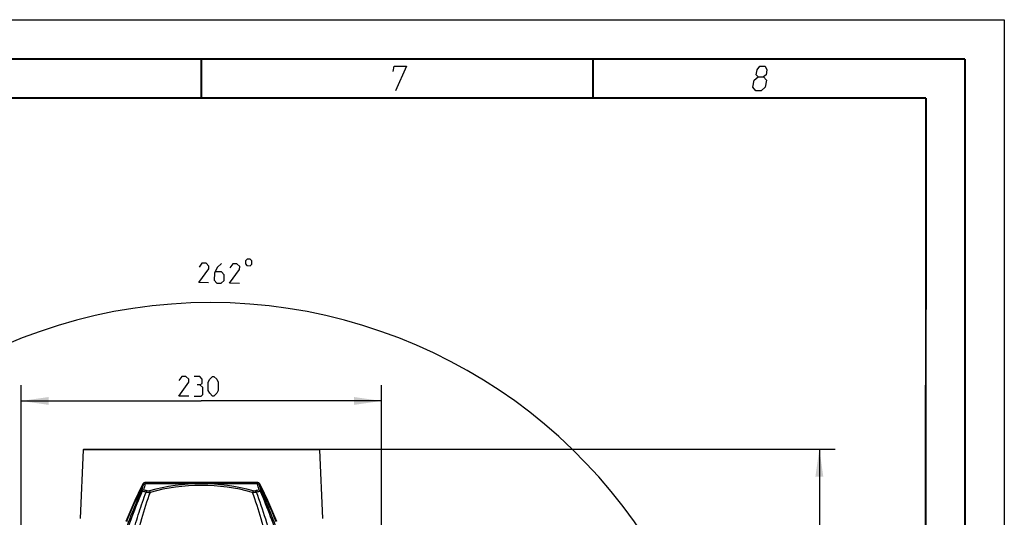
# Model space of a CAD drawing. Header units: millimetres. Extents: x 0 to 420, y 0 to 297.
# Tile 117 of 117: x 294 to 420, y 234 to 297. Entities that reach past the tile are written whole.
import ezdxf

# ---------------------------------------------------------------- set-up
doc = ezdxf.new("R2010")
doc.units = ezdxf.units.MM
doc.header["$LTSCALE"] = 23.1
doc.layers.get('0').update_dxf_attribs({"linetype": 'CONTINUOUS'})
doc.layers.add('DIM_PILOTEES', color=7, linetype='CONTINUOUS')
doc.styles.get("Standard").update_dxf_attribs({"font": 'txt', "width": 0.7})
doc.dimstyles.new('DIMSTYLE_2', dxfattribs={"dimtxt": 2.5, "dimasz": 3.5, "dimexe": 2, "dimexo": 0, "dimtad": 1, "dimdec": 0, "dimlfac": 5, "dimdsep": 46, "dimtxsty": 'STANDARD', "dimblk": '_FILLED', "dimblk1": '_FILLED', "dimblk2": '_FILLED', "dimcen": 0.09, "dimazin": 2, "dimtp": 0.8, "dimtm": 0.8, "dimtfac": 1, "dimtdec": 0, "dimtofl": 0, "dimtmove": 0, "dimatfit": 3, "dimldrblk": '_FILLED', "dimfxl": 1, "dimtolj": 1, "dimarcsym": 0})
doc.dimstyles.new('DIMSTYLE_4', dxfattribs={"dimtxt": 2.5, "dimasz": 3.5, "dimexe": 2, "dimexo": 0, "dimtad": 1, "dimdec": 0, "dimlfac": 5, "dimdsep": 46, "dimtxsty": 'STANDARD', "dimblk": '_FILLED', "dimblk1": '_FILLED', "dimblk2": '_FILLED', "dimcen": 0.09, "dimazin": 2, "dimtp": 0.5, "dimtm": 0.5, "dimtfac": 1, "dimtdec": 0, "dimtofl": 0, "dimtmove": 0, "dimatfit": 3, "dimldrblk": '_FILLED', "dimfxl": 1, "dimtolj": 1, "dimarcsym": 0})
doc.dimstyles.new('DIMSTYLE_7', dxfattribs={"dimtxt": 2.5, "dimasz": 3.5, "dimexe": 2, "dimexo": 0, "dimgap": 2.5, "dimtad": 1, "dimdsep": 46, "dimtxsty": 'STANDARD', "dimblk": '_FILLED', "dimblk1": '_FILLED', "dimblk2": '_FILLED', "dimcen": 0.09, "dimazin": 2, "dimtp": 0.5, "dimtm": 0.5, "dimtfac": 1, "dimtofl": 0, "dimtmove": 0, "dimatfit": 3, "dimldrblk": '_FILLED', "dimfxl": 1, "dimtolj": 1, "dimarcsym": 0})

# ---------------------------------------------------------------- blocks, each defined once
blk = doc.blocks.new('_FILLED')
at = {"color": 0, "linetype": 'BYBLOCK'}
blk.add_solid([(0, 0), (-1, 0.143), (-1, -0.143)], dxfattribs=at)
blk = doc.blocks.new('*D4')
at = {"layer": 'DIM_PILOTEES', "color": 2, "linetype": 'CONTINUOUS'}
for p, q in [((332.47, 242.22), (398.39, 242.22)), ((396.39, 242.22), (396.39, 177.07)), ((396.39, 111.92), (396.39, 177.07)), ((339.01, 111.92), (398.39, 111.92))]:
    blk.add_line(p, q, dxfattribs=at)
at = {"layer": 'DIM_PILOTEES', "color": 2, "linetype": 'CONTINUOUS', "xscale": 3.5, "yscale": 3.5, "zscale": 3.5}
for p, rotation in [((396.39, 242.22), 90.0001523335), ((396.39, 111.92), 270.0001523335)]:
    blk.add_blockref('_FILLED', p, dxfattribs=dict(at, rotation=rotation))
at = {"layer": 'DIM_PILOTEES', "color": 2, "linetype": 'CONTINUOUS', "insert": (393.27, 177.07), "char_height": 2.5, "width": 7.7679, "attachment_point": 2, "rotation": 90, "line_spacing_factor": 0.9}
blk.add_mtext('{\\ftxt;\\W0.0001;\\H0.0001;\\~}{\\ftxt;\\W2.0714285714;\\H2.5; }{\\ftxt;\\W0.0001;\\H0.0001;\\~}', dxfattribs=at)
blk = doc.blocks.new('*D7')
at = {"layer": 'DIM_PILOTEES', "color": 2, "linetype": 'CONTINUOUS'}
for p, q in [((294.49, 178.9), (294.49, 250.36)), ((340.5, 178.9), (340.5, 250.36)), ((294.49, 248.36), (317.49, 248.36)), ((340.5, 248.36), (317.49, 248.36))]:
    blk.add_line(p, q, dxfattribs=at)
at = {"layer": 'DIM_PILOTEES', "color": 2, "linetype": 'CONTINUOUS', "xscale": 3.5, "yscale": 3.5, "zscale": 3.5, "rotation": 180}
blk.add_blockref('_FILLED', (294.49, 248.36), dxfattribs=at)
at = {"layer": 'DIM_PILOTEES', "color": 2, "linetype": 'CONTINUOUS', "xscale": 3.5, "yscale": 3.5, "zscale": 3.5}
blk.add_blockref('_FILLED', (340.5, 248.36), dxfattribs=at)
at = {"layer": 'DIM_PILOTEES', "color": 2, "linetype": 'CONTINUOUS', "insert": (317.49, 251.49), "char_height": 2.5, "width": 8.5714, "attachment_point": 2, "line_spacing_factor": 0.9}
blk.add_mtext('{\\ftxt;\\W0.0001;\\H0.0001;\\~}{\\ftxt;\\W2.2857142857;\\H2.5; }{\\ftxt;\\W0.0001;\\H0.0001;\\~}', dxfattribs=at)
blk = doc.blocks.new('*D13')
at = {"layer": 'DIM_PILOTEES', "color": 2, "linetype": 'CONTINUOUS'}
for start, end in [(90, 225), (-45, 90)]:
    blk.add_arc((318.67, 194.57), 66.34, start, end, dxfattribs=at)
for points in [[(268.98, 149.85), (271.76, 147.66), (269.71, 150.54)], [(367.62, 150.54), (365.58, 147.66), (368.35, 149.85)]]:
    blk.add_solid(points, dxfattribs=at)
at = {"layer": 'DIM_PILOTEES', "color": 2, "linetype": 'CONTINUOUS', "insert": (320.02, 265.9), "char_height": 2.5, "width": 14.2857, "attachment_point": 2, "rotation": 358.9126, "line_spacing_factor": 0.9}
blk.add_mtext('{\\ftxt;\\W0.0001;\\H0.0001;\\~}{\\ftxt;\\W3.1428571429;\\H2.5; }{\\ftxt;\\W0.0001;\\H0.0001;\\~}{\\ftxt;\\W0.0001;\\H0.0001;\\~}{\\ftxt;\\W0.6666666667;\\H2.5; }{\\ftxt;\\W0.0001;\\H0.0001;\\~}', dxfattribs=at)

msp = doc.modelspace()

# ---------------------------------------------------------------- linework, layer by layer
at = {"color": 7, "linetype": 'CONTINUOUS'}
for p, q in [((0, 297), (420, 297)), ((420, 297), (420, 0)), ((25, 286.9999), (410, 286.9999)), ((410, 286.9999), (409.8296, 10.1087)), ((302.4188, 242.1313), (302.036, 233.3628)), ((302.5144, 242.2228), (302.4188, 242.1313)), ((317.4918, 242.1314), (302.4188, 242.1313)), ((302.5144, 242.2228), (302.8563, 242.2228)), ((302.8563, 242.2228), (317.4918, 242.223)), ((317.4918, 242.223), (332.1254, 242.223)), ((332.5648, 242.1314), (317.4918, 242.1314)), ((332.1254, 242.223), (332.4692, 242.223)), ((332.4692, 242.223), (332.5648, 242.1314)), ((332.5648, 242.1314), (332.9477, 233.363)), ((324.6427, 237.7929), (310.3412, 237.7928)), ((324.587, 237.9674), (310.3966, 237.9673))]:
    msp.add_line(p, q, dxfattribs=at)
at = {"color": 7, "linetype": 'CONTINUOUS', "const_width": 0.25}
for points in [[(415, 292), (20, 292)], [(317.5002, 292), (317.5002, 287)], [(367.5001, 292), (367.5001, 287)], [(415, 5), (415, 292)], [(25, 287), (410, 287)], [(410, 287), (409.8468, 9.9234)]]:
    msp.add_lwpolyline(points, dxfattribs=at)
at = {"color": 2, "linetype": 'CONTINUOUS'}
for points in [[(341.9937, 290.4), (342.1039, 291.075), (343.6789, 291.075), (342.2646, 287.925)], [(388.5833, 289.725), (388.32, 289.95), (388.4302, 290.625), (388.8037, 291.075), (389.4787, 291.075), (389.7052, 290.625), (389.595, 289.95), (389.2583, 289.725), (389.6348, 289.275), (389.4879, 288.375), (388.9644, 287.925), (388.2894, 287.925), (387.9129, 288.375)], [(387.9129, 288.375), (388.0598, 289.275), (388.5833, 289.725), (389.2583, 289.725)]]:
    msp.add_lwpolyline(points, dxfattribs=at)
at = {"color": 7, "linetype": 'CONTINUOUS'}
for centre, radius, start, end in [((359.3727, 212.6975), 55.3583, 153.149157, 158.49131), ((358.0525, 212.9803), 53.9456, 152.820863, 158.294992), ((360.2592, 221.9276), 52.5917, 162.63737, 163.540226), ((364.8013, 220.7355), 57.0682, 162.608838, 163.42843), ((317.4911, 212.1717), 25.6125, 89.998412, 105.006538), ((317.4919, 213.1032), 24.4853, 74.503114, 105.497481), ((317.4928, 212.1716), 25.6126, 74.994101, 90.002185), ((270.0224, 220.6864), 57.2357, 16.573185, 17.390254), ((276.6801, 222.5218), 50.5479, 16.441949, 17.381308), ((276.2644, 212.6767), 54.6775, 21.742318, 27.14309), ((275.6109, 212.6969), 55.3586, 21.509312, 26.851432), ((370.4432, 209.2571), 66.5963, 155.543209, 161.498273), ((369.0587, 211.0185), 64.4976, 156.396575, 162.638527), ((380.8344, 212.0304), 74.1108, 160.557986, 166.084184), ((305.9176, 219.3631), 17.9411, 75.404976, 76.988335), ((306.0062, 219.3103), 18.1696, 75.389072, 76.966279), ((252.9608, 211.6735), 75.3503, 13.96193, 19.397144), ((328.9776, 219.3104), 18.1696, 103.033506, 104.611547), ((329.0662, 219.3632), 17.9411, 103.01228, 104.595692), ((249.0763, 209.3803), 80.2701, 14.702673, 19.917257), ((265.9369, 211.0226), 64.485, 17.36127, 23.604675), ((264.9462, 209.4166), 66.1609, 18.482721, 24.47674)]:
    msp.add_arc(centre, radius, start, end, dxfattribs=at)
for points, knots in [([(310.3966, 237.9673), (310.3137, 237.9664), (310.1382, 237.9192), (310.0231, 237.7793), (309.9829, 237.7011)], [0, 0, 0, 0, 0.48520478, 1, 1, 1, 1]), ([(310.0634, 237.6212), (310.0654, 237.6338), (310.0316, 237.666), (310.0043, 237.687), (309.9829, 237.7011)], [0, 0, 0, 0, 0.33199996, 1, 1, 1, 1]), ([(310.0634, 237.6212), (310.0904, 237.6746), (310.1683, 237.7677), (310.287, 237.7957), (310.3409, 237.7928)], [0, 0, 0, 0, 0.52558551, 1, 1, 1, 1]), ([(310.3409, 237.7928), (310.3605, 237.8112), (310.3876, 237.8706), (310.3959, 237.9321), (310.3966, 237.9673)], [0, 0, 0, 0, 0.43234248, 1, 1, 1, 1]), ([(325.0007, 237.7012), (324.9609, 237.7799), (324.8471, 237.9222), (324.67, 237.9669), (324.587, 237.9674)], [0, 0, 0, 0, 0.51511067, 1, 1, 1, 1]), ([(324.587, 237.9674), (324.5877, 237.9322), (324.5961, 237.8706), (324.6231, 237.8112), (324.6427, 237.7929)], [0, 0, 0, 0, 0.56765795, 1, 1, 1, 1]), ([(324.9202, 237.6213), (324.8933, 237.6746), (324.8163, 237.7684), (324.6968, 237.7966), (324.6427, 237.7929)], [0, 0, 0, 0, 0.52370998, 1, 1, 1, 1]), ([(324.9202, 237.6213), (324.9183, 237.6338), (324.9519, 237.6661), (324.9792, 237.6871), (325.0007, 237.7012)], [0, 0, 0, 0, 0.32903177, 1, 1, 1, 1]), ([(308.2656, 229.7529), (308.4224, 230.3481), (308.8272, 231.8244), (309.5391, 234.1535), (310.1283, 235.8755), (310.4384, 236.725)], [0, 0, 0, 0, 0.25278245, 0.62858932, 1, 1, 1, 1]), ([(310.1061, 237.0137), (310.0469, 237.0065), (309.9325, 236.9674), (309.849, 236.8784), (309.8223, 236.8284)], [0, 0, 0, 0, 0.51220313, 1, 1, 1, 1]), ([(309.8223, 236.8284), (309.8337, 236.8411), (309.884, 236.8511), (309.9283, 236.8473), (309.9571, 236.8436)], [0, 0, 0, 0, 0.37061891, 1, 1, 1, 1]), ([(310.1065, 237.0119), (310.0915, 237.0029), (310.0303, 236.958), (309.9835, 236.8953), (309.9571, 236.8436)], [0, 0, 0, 0, 0.231085, 1, 1, 1, 1]), ([(310.5894, 236.8922), (310.5745, 236.8834), (310.5132, 236.8389), (310.4657, 236.7768), (310.4385, 236.7253)], [0, 0, 0, 0, 0.22919182, 1, 1, 1, 1]), ([(310.4385, 236.7253), (310.4754, 236.7199), (310.6452, 236.7015), (310.8162, 236.6989), (310.9496, 236.6984)], [0, 0, 0, 0, 0.21827915, 1, 1, 1, 1]), ([(310.5894, 236.8922), (310.6291, 236.8819), (310.722, 236.8804), (310.8112, 236.8978), (310.8593, 236.9107)], [0, 0, 0, 0, 0.45212865, 1, 1, 1, 1]), ([(310.8593, 236.9107), (310.8768, 236.8842), (310.9091, 236.8136), (310.9355, 236.7414), (310.9496, 236.6983)], [0, 0, 0, 0, 0.41225627, 1, 1, 1, 1]), ([(324.1244, 236.9108), (324.1068, 236.8843), (324.0746, 236.8137), (324.0482, 236.7415), (324.0341, 236.6984)], [0, 0, 0, 0, 0.41225694, 1, 1, 1, 1]), ([(324.0341, 236.6984), (324.0803, 236.6981), (324.2509, 236.6982), (324.422, 236.7071), (324.5451, 236.7253)], [0, 0, 0, 0, 0.27089386, 1, 1, 1, 1]), ([(324.1244, 236.9108), (324.1481, 236.9051), (324.2359, 236.8865), (324.3308, 236.8737), (324.3942, 236.8923)], [0, 0, 0, 0, 0.26974432, 1, 1, 1, 1]), ([(324.3942, 236.8923), (324.4092, 236.8834), (324.4706, 236.8388), (324.518, 236.7767), (324.5451, 236.7253)], [0, 0, 0, 0, 0.23137076, 1, 1, 1, 1]), ([(324.8767, 237.0122), (324.8918, 237.0033), (324.9531, 236.9584), (325.0001, 236.8955), (325.0266, 236.8436)], [0, 0, 0, 0, 0.23099596, 1, 1, 1, 1]), ([(324.8787, 237.0136), (324.9377, 237.0063), (325.0516, 236.9671), (325.1347, 236.8784), (325.1613, 236.8284)], [0, 0, 0, 0, 0.51224585, 1, 1, 1, 1]), ([(325.0266, 236.8436), (325.0554, 236.8469), (325.0996, 236.8503), (325.1499, 236.8409), (325.1613, 236.8284)], [0, 0, 0, 0, 0.63216571, 1, 1, 1, 1])]:
    msp.add_open_spline(points, degree=3, knots=knots, dxfattribs=at)
at = {"layer": 'DIM_PILOTEES', "color": 2, "linetype": 'CONTINUOUS'}
for points in [[(318.4245, 263.4278), (317.1748, 263.4515), (318.4584, 265.2132), (318.4652, 265.5703), (318.1149, 265.9341), (317.5793, 265.9443), (317.212, 265.4155)], [(320.0788, 265.8969), (319.533, 265.3714), (319.1624, 264.664), (319.1454, 263.7713), (319.4958, 263.4075), (320.0314, 263.3973), (320.3952, 263.7476), (320.4088, 264.4618), (320.0585, 264.8256), (319.2848, 264.8403)], [(322.3524, 263.3533), (321.1026, 263.377), (322.3863, 265.1387), (322.3931, 265.4957), (322.0428, 265.8596), (321.5071, 265.8697), (321.1399, 265.3409)], [(323.1219, 266.2559), (323.114, 265.8393), (323.3183, 265.627), (323.7349, 265.6191), (323.9472, 265.8235), (323.9551, 266.24), (323.7507, 266.4523), (323.3341, 266.4602), (323.1219, 266.2559)], [(315.885, 248.9882), (314.635, 248.9882), (315.885, 250.7739), (315.885, 251.131), (315.5278, 251.4882), (314.9921, 251.4882), (314.635, 250.9524)], [(317.3136, 250.4167), (317.6112, 250.5953), (317.6112, 251.131), (317.3136, 251.4882), (316.5993, 251.4882)], [(318.385, 249.7024), (318.385, 250.7739), (318.5636, 251.131), (318.9207, 251.4882), (319.0993, 251.4882), (319.4564, 251.131), (319.635, 250.7739), (319.635, 249.7024), (319.4564, 249.3453), (319.0993, 248.9882), (318.9207, 248.9882), (318.5636, 249.3453), (318.385, 249.7024)], [(316.5993, 248.9882), (317.4921, 248.9882), (317.6707, 249.1667), (317.6707, 250.0596), (317.3136, 250.4167), (316.9564, 250.4167)]]:
    msp.add_lwpolyline(points, dxfattribs=at)

# ---------------------------------------------------------------- dimensions: what is measured, and where the dimension line sits
dim = msp.add_angular_dim_3p(base=(318.6655, 260.9108), center=(318.6655, 194.5697), p1=(365.5757, 147.6594), p2=(271.7552, 147.6594), text='{\\ftxt;\\W0.0001;\\H0.0001;\\~}{\\ftxt;\\W3.1428571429;\\H2.5; }{\\ftxt;\\W0.0001;\\H0.0001;\\~}{\\ftxt;\\W0.0001;\\H0.0001;\\~}{\\ftxt;\\W0.6666666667;\\H2.5; }{\\ftxt;\\W0.0001;\\H0.0001;\\~}', dimstyle='DIMSTYLE_7', dxfattribs=at)
dim.commit()
dim.dimension.update_dxf_attribs({"geometry": '*D13', "text_midpoint": (322.9024, 260.7754), "dimtype": 165})
dim = msp.add_linear_dim(base=(340.4983, 248.3632), p1=(294.486, 178.9037), p2=(340.4983, 178.9027), text='{\\ftxt;\\W0.0001;\\H0.0001;\\~}{\\ftxt;\\W2.2857142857;\\H2.5; }{\\ftxt;\\W0.0001;\\H0.0001;\\~}', dimstyle='DIMSTYLE_4', dxfattribs=at)
dim.commit()
dim.dimension.update_dxf_attribs({"geometry": '*D7', "text_midpoint": (317.135, 248.3632), "dimtype": 160})
dim = msp.add_linear_dim(base=(396.3915, 111.9248), p1=(332.4692, 242.223), p2=(339.0076, 111.9246), angle=270.000152, text='{\\ftxt;\\W0.0001;\\H0.0001;\\~}{\\ftxt;\\W2.0714285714;\\H2.5; }{\\ftxt;\\W0.0001;\\H0.0001;\\~}', dimstyle='DIMSTYLE_2', dxfattribs=at)
dim.commit()
dim.dimension.update_dxf_attribs({"geometry": '*D4', "text_midpoint": (396.3913, 176.7168), "dimtype": 160})

doc.saveas('drawing.dxf')
